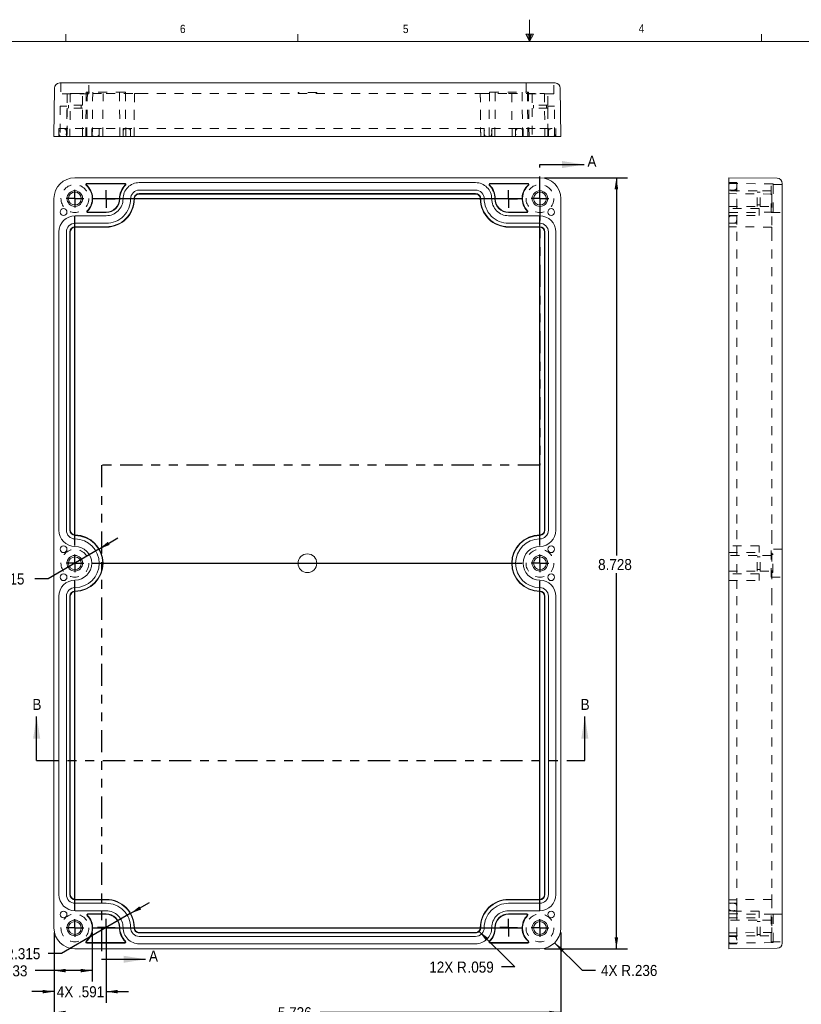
# Model space of a CAD drawing. Header units: inches. Extents: x 0.3 to 21.8, y 0.2 to 16.9.
# Tile 3 of 9: x 5.3 to 14.1, y 5.8 to 16.9. Entities that reach past the tile are written whole.
import ezdxf

# ---------------------------------------------------------------- set-up
doc = ezdxf.new("R2010")
doc.units = ezdxf.units.IN
doc.header["$MEASUREMENT"] = 0
for name, pattern in [('SLD-Dashed', [0.075, 0.05, -0.025]), ('SLD-Phantom', [0.5, 0.25, -0.05, 0.05, -0.05, 0.05, -0.05]), ('SLD-Solid', [0])]:
    doc.linetypes.add(name, pattern=pattern)
doc.layers.add('SLD-0', color=7, linetype='SLD-Solid')
doc.styles.add('SLDTEXTSTYLE1', font='GOTHIC.TTF', dxfattribs={"width": 0.913})
doc.dimstyles.new('SLDDIMSTYLE0', dxfattribs={"dimtxt": 0.125, "dimasz": 0.13, "dimexe": 0, "dimexo": 0.0625, "dimgap": 0.03125, "dimtad": 0, "dimtih": 1, "dimtoh": 1, "dimdec": 3, "dimrnd": 1e-09, "dimzin": 12, "dimdsep": 46, "dimtxsty": 'SLDTEXTSTYLE1', "dimsah": 1, "dimcen": 0.09, "dimadec": 0, "dimazin": 3, "dimtfac": 1, "dimtdec": 3, "dimtofl": 0, "dimtmove": 0, "dimatfit": 3, "dimfxl": 1, "dimfrac": 2, "dimtolj": 1, "dimtzin": 12, "dimarcsym": 0})
doc.dimstyles.new('SLDDIMSTYLE1', dxfattribs={"dimtxt": 0.125, "dimasz": 0.13, "dimexe": 0, "dimexo": 0.0625, "dimgap": 0.03125, "dimtad": 0, "dimtih": 1, "dimtoh": 1, "dimdec": 3, "dimrnd": 1e-09, "dimzin": 12, "dimdsep": 46, "dimtxsty": 'SLDTEXTSTYLE1', "dimsah": 1, "dimcen": 0, "dimadec": 0, "dimazin": 3, "dimtfac": 1, "dimtdec": 3, "dimtofl": 0, "dimtmove": 0, "dimatfit": 3, "dimfxl": 1, "dimfrac": 2, "dimtolj": 1, "dimtzin": 12, "dimarcsym": 0})
doc.dimstyles.new('SLDDIMSTYLE2', dxfattribs={"dimtxt": 0.125, "dimasz": 0.13, "dimexe": 0, "dimexo": 0.0625, "dimgap": 0.03125, "dimtad": 0, "dimtih": 1, "dimtoh": 1, "dimdec": 3, "dimrnd": 1e-09, "dimzin": 12, "dimdsep": 46, "dimtxsty": 'SLDTEXTSTYLE1', "dimsah": 1, "dimcen": 0, "dimadec": 0, "dimazin": 3, "dimtfac": 1, "dimtdec": 3, "dimtofl": 0, "dimtmove": 0, "dimatfit": 3, "dimfxl": 1, "dimfrac": 2, "dimtolj": 1, "dimtzin": 12, "dimarcsym": 0})
doc.dimstyles.new('SLDDIMSTYLE3', dxfattribs={"dimtxt": 0.125, "dimasz": 0.13, "dimexe": 0, "dimexo": 0.0625, "dimgap": 0.03125, "dimtad": 0, "dimtih": 1, "dimtoh": 1, "dimdec": 3, "dimrnd": 1e-09, "dimzin": 12, "dimdsep": 46, "dimtxsty": 'SLDTEXTSTYLE1', "dimsah": 1, "dimcen": 0.09, "dimadec": 0, "dimazin": 3, "dimtfac": 1, "dimtdec": 3, "dimtmove": 0, "dimatfit": 0, "dimfxl": 1, "dimfrac": 2, "dimtolj": 1, "dimtzin": 12, "dimarcsym": 0})
doc.dimstyles.new('SLDDIMSTYLE4', dxfattribs={"dimtxt": 0.125, "dimasz": 0.13, "dimexe": 0, "dimexo": 0.0625, "dimgap": 0.03125, "dimtad": 0, "dimtih": 1, "dimtoh": 1, "dimdec": 3, "dimrnd": 1e-09, "dimzin": 12, "dimdsep": 46, "dimtxsty": 'SLDTEXTSTYLE1', "dimsah": 1, "dimcen": 0, "dimadec": 0, "dimazin": 3, "dimtfac": 1, "dimtdec": 3, "dimtofl": 0, "dimtmove": 1, "dimatfit": 3, "dimfxl": 1, "dimfrac": 2, "dimtolj": 1, "dimtzin": 12, "dimarcsym": 0})
doc.dimstyles.new('SLDDIMSTYLE5', dxfattribs={"dimtxt": 0.125, "dimasz": 0.13, "dimexe": 0, "dimexo": 0.0625, "dimgap": 0.03125, "dimtad": 0, "dimtih": 1, "dimtoh": 1, "dimdec": 3, "dimrnd": 1e-09, "dimzin": 12, "dimdsep": 46, "dimtxsty": 'SLDTEXTSTYLE1', "dimsah": 1, "dimcen": 0, "dimadec": 0, "dimazin": 3, "dimtfac": 1, "dimtdec": 3, "dimtofl": 0, "dimtmove": 1, "dimatfit": 3, "dimfxl": 1, "dimfrac": 2, "dimtolj": 1, "dimtzin": 12, "dimarcsym": 0})

# ---------------------------------------------------------------- blocks, each defined once
blk = doc.blocks.new('*D10')
at = {"layer": 'SLD-0'}
for p, q in [((11.19, 15.12), (12.13, 15.12)), ((12.005, 15.12), (12.005, 10.843)), ((12.005, 6.392), (12.005, 10.645)), ((11.19, 6.392), (12.13, 6.392))]:
    blk.add_line(p, q, dxfattribs=at)
for points in [[(12.005, 15.12), (11.985, 14.99), (12.025, 14.99)], [(12.005, 6.392), (12.025, 6.522), (11.985, 6.522)]]:
    blk.add_solid(points, dxfattribs=at)
at = {"layer": 'SLD-0', "insert": (11.798, 10.804), "char_height": 0.125, "attachment_point": 1, "style": 'SLDTEXTSTYLE1'}
blk.add_mtext('8.728', dxfattribs=at)
blk = doc.blocks.new('*D11')
at = {"layer": 'SLD-0'}
for p, q in [((5.64, 6.578), (5.64, 5.545)), ((11.376, 6.578), (11.376, 5.545)), ((5.64, 5.67), (8.111, 5.67)), ((11.376, 5.67), (8.652, 5.67))]:
    blk.add_line(p, q, dxfattribs=at)
for points in [[(5.64, 5.67), (5.77, 5.65), (5.77, 5.69)], [(11.376, 5.67), (11.246, 5.69), (11.246, 5.65)]]:
    blk.add_solid(points, dxfattribs=at)
at = {"layer": 'SLD-0', "insert": (8.174, 5.731), "char_height": 0.125, "attachment_point": 1, "style": 'SLDTEXTSTYLE1'}
blk.add_mtext('5.736', dxfattribs=at)
blk = doc.blocks.new('*D12')
at = {"layer": 'SLD-0'}
for p, q in [((11.306, 6.461), (11.618, 6.149)), ((11.618, 6.149), (11.768, 6.149))]:
    blk.add_line(p, q, dxfattribs=at)
blk.add_solid([(11.306, 6.461), (11.384, 6.355), (11.412, 6.383)], dxfattribs=at)
at = {"layer": 'SLD-0', "char_height": 0.125, "attachment_point": 1, "style": 'SLDTEXTSTYLE1'}
for s, insert in [('4X R', (11.831, 6.209)), ('.236', (12.172, 6.209))]:
    blk.add_mtext(s, dxfattribs=dict(at, insert=insert))
blk = doc.blocks.new('*D13')
at = {"layer": 'SLD-0'}
for p, q in [((5.64, 6.578), (5.64, 6.02)), ((6.073, 6.578), (6.073, 6.02)), ((5.64, 6.145), (5.428, 6.145)), ((6.073, 6.145), (5.64, 6.145))]:
    blk.add_line(p, q, dxfattribs=at)
for points in [[(5.64, 6.145), (5.77, 6.125), (5.77, 6.165)], [(6.073, 6.145), (5.943, 6.165), (5.943, 6.125)]]:
    blk.add_solid(points, dxfattribs=at)
at = {"layer": 'SLD-0', "char_height": 0.125, "attachment_point": 1, "style": 'SLDTEXTSTYLE1'}
for s, insert in [('4X ', (4.802, 6.205)), ('.433', (5.042, 6.205))]:
    blk.add_mtext(s, dxfattribs=dict(at, insert=insert))
blk = doc.blocks.new('*D14')
at = {"layer": 'SLD-0'}
for p, q in [((10.452, 6.589), (10.856, 6.186)), ((10.856, 6.186), (10.706, 6.186))]:
    blk.add_line(p, q, dxfattribs=at)
blk.add_solid([(10.452, 6.589), (10.53, 6.483), (10.558, 6.511)], dxfattribs=at)
at = {"layer": 'SLD-0', "char_height": 0.125, "attachment_point": 1, "style": 'SLDTEXTSTYLE1'}
for s, insert in [('12X R', (9.887, 6.247)), ('.059', (10.32, 6.247))]:
    blk.add_mtext(s, dxfattribs=dict(at, insert=insert))
blk = doc.blocks.new('*D15')
at = {"layer": 'SLD-0'}
for p, q in [((5.64, 6.578), (5.64, 5.782)), ((6.231, 6.582), (6.231, 5.782)), ((5.64, 5.907), (5.39, 5.907)), ((6.231, 5.907), (6.481, 5.907))]:
    blk.add_line(p, q, dxfattribs=at)
for points in [[(5.64, 5.907), (5.51, 5.927), (5.51, 5.887)], [(6.231, 5.907), (6.361, 5.887), (6.361, 5.927)]]:
    blk.add_solid(points, dxfattribs=at)
at = {"layer": 'SLD-0', "char_height": 0.125, "attachment_point": 1, "style": 'SLDTEXTSTYLE1'}
for s, insert in [('4X ', (5.671, 5.968)), ('.591', (5.911, 5.968))]:
    blk.add_mtext(s, dxfattribs=dict(at, insert=insert))
blk = doc.blocks.new('*D16')
at = {"layer": 'SLD-0'}
for p, q in [((6.503, 6.79), (6.72, 6.915)), ((6.503, 6.79), (5.724, 6.339)), ((5.724, 6.339), (5.574, 6.339))]:
    blk.add_line(p, q, dxfattribs=at)
blk.add_solid([(6.503, 6.79), (6.626, 6.837), (6.606, 6.872)], dxfattribs=at)
at = {"layer": 'SLD-0', "char_height": 0.125, "attachment_point": 1, "style": 'SLDTEXTSTYLE1'}
for s, insert in [('4X R', (4.847, 6.399)), ('.315', (5.188, 6.399))]:
    blk.add_mtext(s, dxfattribs=dict(at, insert=insert))
blk = doc.blocks.new('*D17')
at = {"layer": 'SLD-0'}
for p, q in [((6.147, 10.915), (6.363, 11.042)), ((6.147, 10.915), (5.574, 10.579)), ((5.574, 10.579), (5.424, 10.579))]:
    blk.add_line(p, q, dxfattribs=at)
blk.add_solid([(6.147, 10.915), (6.27, 10.964), (6.249, 10.998)], dxfattribs=at)
at = {"layer": 'SLD-0', "char_height": 0.125, "attachment_point": 1, "style": 'SLDTEXTSTYLE1'}
for s, insert in [('2X ', (4.658, 10.64, 0.296)), ('R.315', (4.898, 10.64, 0.296))]:
    blk.add_mtext(s, dxfattribs=dict(at, insert=insert))
blk = doc.blocks.new('SW_CENTERMARKSYMBOL_0')
at = {"layer": 'SLD-0', "color": 0}
for p, q in [((0, 8.256), (-0.1, 8.256)), ((0, 8.256), (0, 8.356)), ((0, 8.256), (0, 8.156)), ((0, 8.256), (0.1, 8.256)), ((0.2, 8.256), (5.064, 8.256)), ((5.264, 8.256), (5.164, 8.256)), ((5.264, 8.256), (5.264, 8.356)), ((5.264, 8.256), (5.264, 8.156)), ((5.264, 8.256), (5.364, 8.256)), ((0, 4.328), (0, 8.056)), ((5.264, 4.328), (5.264, 8.056)), ((0, 4.128), (-0.1, 4.128)), ((0, 4.128), (0, 4.228)), ((0, 4.128), (0, 4.028)), ((0, 4.128), (0.1, 4.128)), ((0.2, 4.128), (5.064, 4.128)), ((5.264, 4.128), (5.164, 4.128)), ((5.264, 4.128), (5.264, 4.228)), ((5.264, 4.128), (5.264, 4.028)), ((5.264, 4.128), (5.364, 4.128)), ((0, 0.2), (0, 3.928)), ((5.264, 0.2), (5.264, 3.928)), ((0, 0), (-0.1, 0)), ((0, 0), (0, 0.1)), ((0, 0), (0, -0.1)), ((0, 0), (0.1, 0)), ((0.2, 0), (5.064, 0)), ((5.264, 0), (5.164, 0)), ((5.264, 0), (5.264, 0.1)), ((5.264, 0), (5.264, -0.1)), ((5.264, 0), (5.364, 0))]:
    blk.add_line(p, q, dxfattribs=at)
blk = doc.blocks.new('SW_CENTERMARKSYMBOL_1')
at = {"layer": 'SLD-0', "color": 0}
for q in [(-0.1, 0), (0, 0.1), (0, -0.1), (0.1, 0)]:
    blk.add_line((0, 0), q, dxfattribs=at)
blk = doc.blocks.new('SW_CENTERMARKSYMBOL_2')
at = {"layer": 'SLD-0', "color": 0}
for q in [(-0.1, 0), (0, 0.1), (0, -0.1), (0.1, 0)]:
    blk.add_line((0, 0), q, dxfattribs=at)
blk = doc.blocks.new('SW_CENTERMARKSYMBOL_3')
at = {"layer": 'SLD-0', "color": 0}
for q in [(-0.1, 0), (0, 0.1), (0, -0.1), (0.1, 0)]:
    blk.add_line((0, 0), q, dxfattribs=at)
blk = doc.blocks.new('SW_CENTERMARKSYMBOL_4')
at = {"layer": 'SLD-0', "color": 0}
for q in [(-0.1, 0), (0, 0.1), (0, -0.1), (0.1, 0)]:
    blk.add_line((0, 0), q, dxfattribs=at)

msp = doc.modelspace()

# ---------------------------------------------------------------- linework, layer by layer
at = {"color": 7, "linetype": 'SLD-Solid', "lineweight": 0}
for p, q in [((11.02288, 16.6606), (11.02288, 16.9083)), ((5.77288, 16.6606), (5.77288, 16.7454)), ((8.39788, 16.6606), (8.39788, 16.7454)), ((10.9809, 16.74622), (11.067, 16.74622)), ((11.02288, 16.6606), (10.9809, 16.74622)), ((11.02288, 16.6606), (10.98907, 16.74622)), ((11.02288, 16.6606), (11.00855, 16.74622)), ((11.02288, 16.6606), (11.03583, 16.74622)), ((11.02288, 16.6606), (11.04596, 16.74622)), ((11.02288, 16.6606), (11.067, 16.74622)), ((13.64788, 16.6606), (13.64788, 16.7454)), ((0.52288, 16.6606), (21.52288, 16.6606))]:
    msp.add_line(p, q, dxfattribs=at)
at = {"color": 7, "linetype": 'SLD-Solid', "lineweight": 15}
for p, q in [((5.70386, 16.19227), (5.87557, 16.19227)), ((5.87557, 16.19227), (11.13957, 16.19227)), ((11.13957, 16.19227), (11.31128, 16.19227)), ((5.64487, 16.13384), (5.63957, 15.58627)), ((11.37028, 16.13384), (11.37557, 15.58627)), ((5.63957, 15.58627), (5.87557, 15.58627)), ((5.87557, 15.58627), (11.13957, 15.58627)), ((11.13957, 15.58627), (11.37557, 15.58627)), ((5.87557, 15.11987), (11.13957, 15.11987)), ((6.4399, 15.05487), (6.01122, 15.05487)), ((6.4399, 15.05003), (6.01122, 15.05003)), ((6.60457, 15.06424), (10.41057, 15.06424)), ((10.57524, 15.05487), (11.00392, 15.05487)), ((10.57524, 15.05003), (11.00392, 15.05003)), ((13.27666, 15.11987), (13.27666, 14.88387)), ((13.82423, 15.11458), (13.27666, 15.11987)), ((13.88266, 15.05558), (13.88266, 14.88387)), ((6.60457, 14.97924), (10.41057, 14.97924)), ((6.60457, 14.93987), (10.41057, 14.93987)), ((6.60457, 14.93516), (10.41057, 14.93516)), ((5.63957, 6.62787), (5.63957, 14.88387)), ((11.37557, 14.88387), (11.37557, 6.62787)), ((13.27666, 14.88387), (13.27666, 6.62787)), ((13.88266, 14.88387), (13.88266, 6.62787)), ((6.02414, 14.72972), (6.23057, 14.72972)), ((6.02414, 14.72487), (6.23057, 14.72487)), ((10.991, 14.72972), (10.78457, 14.72972)), ((10.991, 14.72487), (10.78457, 14.72487)), ((5.87857, 14.68924), (6.23057, 14.68924)), ((5.87857, 14.60424), (6.23057, 14.60424)), ((10.78457, 14.68924), (11.13657, 14.68924)), ((10.78457, 14.60424), (11.13657, 14.60424)), ((5.6952, 11.12986), (5.6952, 14.50587)), ((5.7802, 11.12986), (5.7802, 14.50587)), ((5.81957, 11.12986), (5.81957, 14.50587)), ((5.82429, 11.12986), (5.82429, 14.50587)), ((5.87857, 14.56487), (6.23057, 14.56487)), ((5.87857, 14.56016), (6.23057, 14.56016)), ((10.78457, 14.56487), (11.13657, 14.56487)), ((10.78457, 14.56016), (11.13657, 14.56016)), ((11.19085, 14.50587), (11.19085, 11.12986)), ((11.19557, 14.50587), (11.19557, 11.12986)), ((11.23494, 14.50587), (11.23494, 11.12986)), ((11.31994, 14.50587), (11.31994, 11.12986)), ((5.6952, 7.00587), (5.6952, 10.38189)), ((5.7802, 7.00587), (5.7802, 10.38189)), ((5.81957, 7.00587), (5.81957, 10.38189)), ((5.82429, 7.00587), (5.82429, 10.38189)), ((11.19085, 10.38189), (11.19085, 7.00587)), ((11.19557, 10.38189), (11.19557, 7.00587)), ((11.23494, 10.38189), (11.23494, 7.00587)), ((11.31994, 10.38189), (11.31994, 7.00587)), ((6.23057, 6.95159), (5.87857, 6.95159)), ((6.23057, 6.94687), (5.87857, 6.94687)), ((11.13657, 6.95159), (10.78457, 6.95159)), ((11.13657, 6.94687), (10.78457, 6.94687)), ((6.23057, 6.9075), (5.87857, 6.9075)), ((6.23057, 6.8225), (5.87857, 6.8225)), ((11.13657, 6.9075), (10.78457, 6.9075)), ((11.13657, 6.8225), (10.78457, 6.8225)), ((6.02414, 6.78687), (6.23057, 6.78687)), ((6.02414, 6.78203), (6.23057, 6.78203)), ((10.991, 6.78687), (10.78457, 6.78687)), ((10.991, 6.78203), (10.78457, 6.78203)), ((10.41057, 6.57659), (6.60457, 6.57659)), ((13.27666, 6.62787), (13.27666, 6.39187)), ((13.88266, 6.62787), (13.88266, 6.45617)), ((10.41057, 6.57187), (6.60457, 6.57187)), ((10.41057, 6.5325), (6.60457, 6.5325)), ((11.13957, 6.39187), (5.87557, 6.39187)), ((6.4399, 6.46172), (6.01122, 6.46172)), ((6.4399, 6.45687), (6.01122, 6.45687)), ((10.41057, 6.4475), (6.60457, 6.4475)), ((10.57524, 6.46172), (11.00392, 6.46172)), ((10.57524, 6.45687), (11.00392, 6.45687)), ((13.82423, 6.39717), (13.27666, 6.39187))]:
    msp.add_line(p, q, dxfattribs=at)
at = {"color": 7, "linetype": 'SLD-Dashed', "lineweight": 0}
for p, q in [((5.71807, 16.19227), (5.71807, 16.06727)), ((6.03307, 16.06727), (6.03307, 16.19227)), ((10.98207, 16.19227), (10.98207, 16.06727)), ((11.29707, 16.06727), (11.29707, 16.19227)), ((6.03307, 16.06727), (5.71807, 16.06727)), ((5.78707, 16.06727), (5.78707, 15.94127)), ((5.82429, 16.07427), (5.81957, 15.58627)), ((5.82429, 16.07427), (5.87857, 16.07427)), ((5.87857, 16.07427), (6.23057, 16.07427)), ((5.96407, 15.94127), (5.96407, 16.06727)), ((6.00406, 16.08727), (5.99922, 15.58627)), ((6.01122, 16.08727), (6.00406, 16.08727)), ((6.4399, 16.08727), (6.01122, 16.08727)), ((6.01698, 16.08727), (6.01214, 15.58627)), ((6.07257, 15.58627), (6.07741, 16.08727)), ((6.19057, 15.58627), (6.19529, 16.07427)), ((6.23057, 16.07427), (6.55029, 16.07427)), ((6.38072, 16.08727), (6.38557, 15.58627)), ((6.38557, 15.58627), (6.38073, 16.08727)), ((6.44705, 16.08727), (6.4399, 16.08727)), ((6.4519, 15.58627), (6.44705, 16.08727)), ((6.55029, 16.07427), (6.54557, 15.58627)), ((6.54557, 15.58627), (6.55029, 16.07427)), ((6.55029, 16.07427), (6.60457, 16.07427)), ((6.60457, 16.07427), (10.41057, 16.07427)), ((8.61357, 16.08427), (8.40157, 16.08427)), ((8.40157, 16.08427), (8.40157, 16.07427)), ((8.61357, 16.07427), (8.61357, 16.08427)), ((10.41057, 16.07427), (10.46485, 16.07427)), ((10.46485, 16.07427), (10.78457, 16.07427)), ((10.46957, 15.58627), (10.46485, 16.07427)), ((10.46485, 16.07427), (10.46957, 15.58627)), ((10.56809, 16.08727), (10.56324, 15.58627)), ((10.56809, 16.08727), (10.57524, 16.08727)), ((10.57524, 16.08727), (11.00392, 16.08727)), ((10.62957, 15.58627), (10.63442, 16.08727)), ((10.63441, 16.08727), (10.62957, 15.58627)), ((10.78457, 16.07427), (11.13657, 16.07427)), ((10.81985, 16.07427), (10.82457, 15.58627)), ((10.93773, 16.08727), (10.94257, 15.58627)), ((11.29707, 16.06727), (10.98207, 16.06727)), ((11.003, 15.58627), (10.99816, 16.08727)), ((11.00392, 16.08727), (11.01108, 16.08727)), ((11.01592, 15.58627), (11.01108, 16.08727)), ((11.05107, 16.06727), (11.05107, 15.94127)), ((11.13657, 16.07427), (11.19085, 16.07427)), ((11.19085, 16.07427), (11.19557, 15.58627)), ((11.22807, 15.94127), (11.22807, 16.06727)), ((5.96407, 15.94127), (5.78707, 15.94127)), ((5.80307, 15.94127), (5.80307, 15.90727)), ((5.94807, 15.90727), (5.94807, 15.94127)), ((11.22807, 15.94127), (11.05107, 15.94127)), ((11.06707, 15.94127), (11.06707, 15.90727)), ((11.21207, 15.90727), (11.21207, 15.94127)), ((5.70957, 15.93127), (5.78657, 15.93127)), ((5.70957, 15.93127), (5.70957, 15.58627)), ((5.78657, 15.58627), (5.78657, 15.93127)), ((5.96407, 15.90727), (5.78707, 15.90727)), ((5.78707, 15.90727), (5.78707, 15.58627)), ((5.96407, 15.58627), (5.96407, 15.90727)), ((11.22807, 15.90727), (11.05107, 15.90727)), ((11.05107, 15.90727), (11.05107, 15.58627)), ((11.22807, 15.58627), (11.22807, 15.90727)), ((11.30557, 15.93127), (11.22857, 15.93127)), ((11.22857, 15.93127), (11.22857, 15.58627)), ((11.30557, 15.58627), (11.30557, 15.93127)), ((5.6952, 15.67627), (5.6952, 15.58627)), ((5.6952, 15.67627), (5.87857, 15.67627)), ((5.7802, 15.67627), (5.7802, 15.58627)), ((5.87857, 15.67627), (6.23057, 15.67627)), ((6.0662, 15.58627), (6.0662, 15.67627)), ((6.1512, 15.58627), (6.1512, 15.67627)), ((6.23057, 15.67627), (6.4212, 15.67627)), ((6.4212, 15.67627), (6.60457, 15.67627)), ((6.4212, 15.67627), (6.4212, 15.58627)), ((6.4212, 15.63134), (6.4212, 15.67627)), ((6.4212, 15.58627), (6.4212, 15.63121)), ((6.5062, 15.67627), (6.5062, 15.58627)), ((6.5062, 15.58627), (6.5062, 15.67627)), ((6.60457, 15.67627), (10.41057, 15.67627)), ((10.41057, 15.67627), (10.59394, 15.67627)), ((10.50894, 15.58627), (10.50894, 15.67627)), ((10.50894, 15.67627), (10.50894, 15.58627)), ((10.59394, 15.67627), (10.78457, 15.67627)), ((10.59394, 15.58627), (10.59394, 15.67627)), ((10.59394, 15.67627), (10.59394, 15.63133)), ((10.59394, 15.63119), (10.59394, 15.58627)), ((10.78457, 15.67627), (11.13657, 15.67627)), ((10.86394, 15.67627), (10.86394, 15.58627)), ((10.94894, 15.67627), (10.94894, 15.58627)), ((11.13657, 15.67627), (11.31994, 15.67627)), ((11.23494, 15.67627), (11.23494, 15.58627)), ((11.31994, 15.67627), (11.31994, 15.58627)), ((6.4637, 15.58627), (6.45479, 15.58648)), ((13.36666, 15.06424), (13.27666, 15.06424)), ((13.77766, 15.05003), (13.27666, 15.05487)), ((13.36666, 15.06424), (13.36666, 14.88038)), ((13.77766, 15.05003), (13.77766, 15.03743)), ((13.36666, 14.97924), (13.27666, 14.97924)), ((13.59766, 14.97237), (13.27666, 14.97237)), ((13.76466, 14.93516), (13.27666, 14.93987)), ((13.59766, 14.79537), (13.59766, 14.97237)), ((13.63166, 14.95637), (13.59766, 14.95637)), ((13.63166, 14.79537), (13.63166, 14.97237)), ((13.75766, 14.97237), (13.63166, 14.97237)), ((13.75766, 14.72637), (13.75766, 15.04137)), ((13.88266, 15.04137), (13.75766, 15.04137)), ((13.76466, 14.93516), (13.76466, 14.88073)), ((13.77766, 15.03743), (13.77766, 14.74191)), ((13.36666, 14.88038), (13.36666, 14.68924)), ((13.76466, 14.88073), (13.76466, 14.56016)), ((13.27666, 14.79537), (13.59766, 14.79537)), ((13.62166, 14.76987), (13.27666, 14.76987)), ((13.77766, 14.72972), (13.27666, 14.72487)), ((13.59766, 14.81137), (13.63166, 14.81137)), ((13.62166, 14.69287), (13.62166, 14.76987)), ((13.63166, 14.79537), (13.75766, 14.79537)), ((13.75766, 14.72637), (13.88266, 14.72637)), ((13.77766, 14.74191), (13.77766, 14.72972)), ((13.27666, 14.69287), (13.62166, 14.69287)), ((13.36666, 14.68924), (13.27666, 14.68924)), ((13.36666, 14.60424), (13.27666, 14.60424)), ((13.36666, 14.68924), (13.36666, 14.50587)), ((13.76466, 14.56016), (13.27666, 14.56487)), ((13.36666, 14.50587), (13.36666, 11.12986)), ((13.76466, 14.56016), (13.76466, 14.50587)), ((13.76466, 14.50587), (13.76466, 11.12986)), ((13.36666, 11.12986), (13.36666, 10.9465)), ((13.76466, 11.12986), (13.76466, 11.07558)), ((13.76466, 11.07558), (13.76466, 10.43617)), ((13.62166, 10.95287), (13.27666, 10.95287)), ((13.36666, 10.9465), (13.36666, 10.56525)), ((13.62166, 10.87587), (13.62166, 10.95287)), ((13.27666, 10.87587), (13.62166, 10.87587)), ((13.59766, 10.84437), (13.27666, 10.84437)), ((13.59766, 10.66737), (13.59766, 10.84437)), ((13.63166, 10.82837), (13.59766, 10.82837)), ((13.63166, 10.66737), (13.63166, 10.84437)), ((13.75766, 10.84437), (13.63166, 10.84437)), ((13.75766, 10.59837), (13.75766, 10.91337)), ((13.88266, 10.91337), (13.75766, 10.91337)), ((13.77466, 10.86187), (13.76466, 10.86187)), ((13.77466, 10.64987), (13.77466, 10.86187)), ((13.27666, 10.66737), (13.59766, 10.66737)), ((13.62166, 10.63587), (13.27666, 10.63587)), ((13.59766, 10.68337), (13.63166, 10.68337)), ((13.62166, 10.63587), (13.62166, 10.55887)), ((13.63166, 10.66737), (13.75766, 10.66737)), ((13.75766, 10.59837), (13.88266, 10.59837)), ((13.76466, 10.64987), (13.77466, 10.64987)), ((13.27666, 10.55887), (13.62166, 10.55887)), ((13.36666, 10.56525), (13.36666, 10.38189)), ((13.36666, 10.38189), (13.36666, 7.00587)), ((13.76466, 10.43617), (13.76466, 10.38189)), ((13.76466, 10.38189), (13.76466, 7.00587)), ((13.76466, 6.95159), (13.27666, 6.94687)), ((13.36666, 6.865), (13.36666, 7.00587)), ((13.76466, 7.00587), (13.76466, 6.95159)), ((13.76466, 6.95159), (13.76466, 6.63102)), ((13.36666, 6.9075), (13.27666, 6.9075)), ((13.36666, 6.8225), (13.27666, 6.8225)), ((13.62166, 6.81887), (13.27666, 6.81887)), ((13.36666, 6.865), (13.36666, 6.8225)), ((13.36666, 6.8225), (13.36666, 6.63137)), ((13.62166, 6.81887), (13.62166, 6.74187)), ((13.77766, 6.78203), (13.27666, 6.78687)), ((13.27666, 6.74187), (13.62166, 6.74187)), ((13.59766, 6.71637), (13.27666, 6.71637)), ((13.59766, 6.53937), (13.59766, 6.71637)), ((13.63166, 6.70037), (13.59766, 6.70037)), ((13.63166, 6.53937), (13.63166, 6.71637)), ((13.75766, 6.71637), (13.63166, 6.71637)), ((13.75766, 6.47037), (13.75766, 6.78537)), ((13.88266, 6.78537), (13.75766, 6.78537)), ((13.77766, 6.76984), (13.77766, 6.78203)), ((13.77766, 6.47432), (13.77766, 6.76984)), ((13.76466, 6.57659), (13.27666, 6.57187)), ((13.36666, 6.63137), (13.36666, 6.4475)), ((13.76466, 6.63102), (13.76466, 6.57659)), ((13.27666, 6.53937), (13.59766, 6.53937)), ((13.36666, 6.5325), (13.27666, 6.5325)), ((13.59766, 6.55537), (13.63166, 6.55537)), ((13.63166, 6.53937), (13.75766, 6.53937)), ((13.75766, 6.47037), (13.88266, 6.47037)), ((13.77766, 6.46172), (13.77766, 6.47432)), ((13.77766, 6.46172), (13.27666, 6.45687)), ((13.36666, 6.4475), (13.27666, 6.4475))]:
    msp.add_line(p, q, dxfattribs=at)
at = {"color": 7, "linetype": 'SLD-Phantom', "lineweight": 30}
for p, q in [((11.13957, 14.88387), (11.13957, 15.2687)), ((11.13957, 14.88387), (11.13957, 11.8668)), ((11.13957, 11.8668), (6.1767, 11.8668)), ((6.1767, 11.8668), (6.1767, 6.27332)), ((5.44325, 8.52169), (11.64798, 8.52169))]:
    msp.add_line(p, q, dxfattribs=at)
at = {"color": 7, "linetype": 'SLD-Solid', "lineweight": 30}
for p, q in [((11.13957, 15.2687), (11.63957, 15.2687)), ((5.44325, 8.52169), (5.44325, 9.02169)), ((11.64798, 8.52169), (11.64798, 9.02169)), ((6.1767, 6.27332), (6.6767, 6.27332))]:
    msp.add_line(p, q, dxfattribs=at)
at = {"color": 7, "linetype": 'SLD-Dashed', "lineweight": 0}
for centre in [(5.87557, 14.88387), (11.13957, 14.88387), (5.87557, 10.75587), (11.13957, 10.75587), (5.87557, 6.62787), (11.13957, 6.62787)]:
    msp.add_circle(centre, 0.1575, dxfattribs=at)
at = {"color": 7, "linetype": 'SLD-Solid', "lineweight": 15}
for centre, radius in [((5.87557, 14.88387), 0.0885), ((5.87557, 14.88387), 0.0725), ((11.13957, 14.88387), 0.0885), ((11.13957, 14.88387), 0.0725), ((5.74807, 14.73137), 0.0385), ((11.26707, 14.73137), 0.0385), ((5.74807, 10.91437), 0.0385), ((11.26707, 10.91437), 0.0385), ((5.87557, 10.75587), 0.0885), ((5.87557, 10.75587), 0.0725), ((8.50757, 10.75587), 0.106), ((11.13957, 10.75587), 0.0885), ((11.13957, 10.75587), 0.0725), ((5.74807, 10.59737), 0.0385), ((11.26707, 10.59737), 0.0385), ((5.74807, 6.78037), 0.0385), ((11.26707, 6.78037), 0.0385), ((5.87557, 6.62787), 0.0885), ((5.87557, 6.62787), 0.0725), ((11.13957, 6.62787), 0.0885), ((11.13957, 6.62787), 0.0725)]:
    msp.add_circle(centre, radius, dxfattribs=at)
for centre, radius, start, end in [((5.70386, 16.13327), 0.059, 90, 179.446), ((11.31128, 16.13327), 0.059, 0.554, 90), ((5.87557, 14.88387), 0.236, 90, 180), ((6.01122, 15.04287), 0.012, 90, 229.531734), ((6.01122, 15.04287), 0.00716, 90, 229.531734), ((6.60457, 14.88087), 0.18337, 90, 180.153197), ((6.4399, 15.04287), 0.012, 315.468708, 90), ((6.4399, 15.04287), 0.00716, 315.468708, 90), ((10.41057, 14.88087), 0.18337, 359.846803, 90), ((10.57524, 15.04287), 0.012, 90, 224.531292), ((10.57524, 15.04287), 0.00716, 90, 224.531292), ((11.00392, 15.04287), 0.012, 310.468266, 90), ((11.00392, 15.04287), 0.00716, 310.468266, 90), ((11.13957, 14.88387), 0.236, 0, 90), ((13.82366, 15.05558), 0.059, 0, 89.446), ((5.87557, 14.88387), 0.197, 315.303661, 49.531734), ((5.87557, 14.88387), 0.20184, 315.303661, 49.531734), ((6.60457, 14.88087), 0.22384, 135.468708, 180.153197), ((6.60457, 14.88087), 0.219, 135.468708, 180.153197), ((6.60457, 14.88087), 0.09837, 90, 180.153197), ((6.60457, 14.88087), 0.059, 90, 180.153197), ((6.60457, 14.88087), 0.05428, 90, 180.153197), ((10.41057, 14.88087), 0.09837, 359.846803, 90), ((10.41057, 14.88087), 0.059, 359.846803, 90), ((10.41057, 14.88087), 0.05428, 359.846803, 90), ((10.41057, 14.88087), 0.219, 359.846803, 44.531292), ((10.41057, 14.88087), 0.22384, 359.846803, 44.531292), ((11.13957, 14.88387), 0.20184, 130.468266, 224.696339), ((11.13957, 14.88387), 0.197, 130.468266, 224.696339), ((6.23057, 14.87987), 0.31972, 270, 0.153197), ((6.23057, 14.87987), 0.315, 270, 0.153197), ((6.23057, 14.87987), 0.27563, 270, 0.153197), ((6.23057, 14.87987), 0.19063, 270, 0.153197), ((6.23057, 14.87987), 0.155, 270, 0.153197), ((6.23057, 14.87987), 0.15016, 270, 0.153197), ((10.78457, 14.87987), 0.31972, 179.846803, 270), ((10.78457, 14.87987), 0.315, 179.846803, 270), ((10.78457, 14.87987), 0.27563, 179.846803, 270), ((10.78457, 14.87987), 0.19063, 179.846803, 270), ((10.78457, 14.87987), 0.155, 179.846803, 270), ((10.78457, 14.87987), 0.15016, 179.846803, 270), ((6.02414, 14.73687), 0.012, 135.303661, 270), ((6.02414, 14.73687), 0.00716, 135.303661, 270), ((10.991, 14.73687), 0.012, 270, 44.696339), ((10.991, 14.73687), 0.00716, 270, 44.696339), ((5.87857, 14.50587), 0.18337, 90, 180), ((5.87857, 14.50587), 0.09837, 90, 180), ((11.13657, 14.50587), 0.18337, 0, 90), ((11.13657, 14.50587), 0.09837, 0, 90), ((5.87857, 14.50587), 0.059, 90, 180), ((5.87857, 14.50587), 0.05428, 90, 180), ((11.13657, 14.50587), 0.059, 0, 90), ((11.13657, 14.50587), 0.05428, 0, 90), ((5.87857, 11.12986), 0.18337, 180, 269.540403), ((5.87857, 11.12986), 0.09837, 180, 269.540403), ((5.87857, 11.12986), 0.059, 180, 269.540403), ((5.87857, 11.12986), 0.05428, 180, 269.540403), ((5.87557, 10.75587), 0.315, 270.459597, 89.540403), ((5.87557, 10.75587), 0.31972, 270.459597, 89.540403), ((11.13957, 10.75587), 0.31972, 90.459597, 269.540403), ((11.13957, 10.75587), 0.315, 90.459597, 269.540403), ((11.13657, 11.12986), 0.05428, 270.459597, 0), ((11.13657, 11.12986), 0.059, 270.459597, 0), ((11.13657, 11.12986), 0.09837, 270.459597, 0), ((11.13657, 11.12986), 0.18337, 270.459597, 0), ((5.87557, 10.75587), 0.19063, 270.459597, 89.540403), ((5.87557, 10.75587), 0.27563, 270.459597, 89.540403), ((11.13957, 10.75587), 0.27563, 90.459597, 269.540403), ((11.13957, 10.75587), 0.19063, 90.459597, 269.540403), ((5.87857, 10.38189), 0.18337, 90.459597, 180), ((5.87857, 10.38189), 0.09837, 90.459597, 180), ((11.13657, 10.38189), 0.09837, 0, 89.540403), ((11.13657, 10.38189), 0.18337, 0, 89.540403), ((5.87857, 10.38189), 0.059, 90.459597, 180), ((5.87857, 10.38189), 0.05428, 90.459597, 180), ((11.13657, 10.38189), 0.05428, 0, 89.540403), ((11.13657, 10.38189), 0.059, 0, 89.540403), ((5.87857, 7.00587), 0.18337, 180, 270), ((5.87857, 7.00587), 0.09837, 180, 270), ((5.87857, 7.00587), 0.059, 180, 270), ((5.87857, 7.00587), 0.05428, 180, 270), ((6.23057, 6.63187), 0.31972, 359.846803, 90), ((6.23057, 6.63187), 0.315, 359.846803, 90), ((10.78457, 6.63187), 0.31972, 90, 180.153197), ((10.78457, 6.63187), 0.315, 90, 180.153197), ((11.13657, 7.00587), 0.18337, 270, 0), ((11.13657, 7.00587), 0.059, 270, 0), ((11.13657, 7.00587), 0.05428, 270, 0), ((11.13657, 7.00587), 0.09837, 270, 0), ((6.23057, 6.63187), 0.27563, 359.846803, 90), ((6.23057, 6.63187), 0.19063, 359.846803, 90), ((10.78457, 6.63187), 0.27563, 90, 180.153197), ((10.78457, 6.63187), 0.19063, 90, 180.153197), ((5.87557, 6.62787), 0.197, 310.468266, 44.696339), ((5.87557, 6.62787), 0.20184, 310.468266, 44.696339), ((6.02414, 6.77487), 0.012, 90, 224.696339), ((6.02414, 6.77487), 0.00716, 90, 224.696339), ((6.23057, 6.63187), 0.155, 359.846803, 90), ((6.23057, 6.63187), 0.15016, 359.846803, 90), ((10.78457, 6.63187), 0.155, 90, 180.153197), ((10.78457, 6.63187), 0.15016, 90, 180.153197), ((11.13957, 6.62787), 0.20184, 135.303661, 229.531734), ((11.13957, 6.62787), 0.197, 135.303661, 229.531734), ((10.991, 6.77487), 0.012, 315.303661, 90), ((10.991, 6.77487), 0.00716, 315.303661, 90), ((5.87557, 6.62787), 0.236, 180, 270), ((6.60457, 6.63087), 0.22384, 179.846803, 224.531292), ((6.60457, 6.63087), 0.219, 179.846803, 224.531292), ((6.60457, 6.63087), 0.18337, 179.846803, 270), ((6.60457, 6.63087), 0.09837, 179.846803, 270), ((6.60457, 6.63087), 0.059, 179.846803, 270), ((6.60457, 6.63087), 0.05428, 179.846803, 270), ((10.41057, 6.63087), 0.18337, 270, 0.153197), ((10.41057, 6.63087), 0.09837, 270, 0.153197), ((10.41057, 6.63087), 0.059, 270, 0.153197), ((10.41057, 6.63087), 0.05428, 270, 0.153197), ((10.41057, 6.63087), 0.219, 315.468708, 0.153197), ((10.41057, 6.63087), 0.22384, 315.468708, 0.153197), ((11.13957, 6.62787), 0.236, 270, 0), ((6.01122, 6.46887), 0.012, 130.468266, 270), ((6.01122, 6.46887), 0.00716, 130.468266, 270), ((6.4399, 6.46887), 0.012, 270, 44.531292), ((6.4399, 6.46887), 0.00716, 270, 44.531292), ((10.57524, 6.46887), 0.012, 135.468708, 270), ((10.57524, 6.46887), 0.00716, 135.468708, 270), ((11.00392, 6.46887), 0.012, 270, 49.531734), ((11.00392, 6.46887), 0.00716, 270, 49.531734), ((13.82366, 6.45617), 0.059, 270.554, 360)]:
    msp.add_arc(centre, radius, start, end, dxfattribs=at)
at = {"color": 7, "linetype": 'SLD-Dashed', "lineweight": 0}
for points, knots in [([(5.7377, 15.58627), (5.70327, 15.58627), (5.69529, 15.59435), (5.69495, 15.6682), (5.70664, 15.67627), (5.7377, 15.67627)], [0, 0, 0, 0, 0.45, 0.55, 1, 1, 1, 1]), ([(5.7377, 15.67627), (5.76876, 15.67627), (5.78045, 15.6682), (5.78011, 15.59435), (5.77213, 15.58627), (5.7377, 15.58627)], [0, 0, 0, 0, 0.45, 0.55, 1, 1, 1, 1]), ([(6.1087, 15.58627), (6.10542, 15.58631), (6.0994, 15.58637), (6.09112, 15.58707), (6.08467, 15.5883), (6.07977, 15.59006), (6.0761, 15.59218), (6.07286, 15.59516), (6.07021, 15.59933), (6.06831, 15.60482), (6.06722, 15.61084), (6.06661, 15.61729), (6.06628, 15.62405), (6.06615, 15.63213), (6.06633, 15.64085), (6.0671, 15.64952), (6.06858, 15.65685), (6.07091, 15.66289), (6.0743, 15.66772), (6.07884, 15.67133), (6.08454, 15.6738), (6.09141, 15.67535), (6.0996, 15.67617), (6.10551, 15.67624), (6.1087, 15.67627)], [0, 0, 0, 0, 0.06588569, 0.12095111, 0.16671422, 0.19747486, 0.22509047, 0.25122689, 0.28518848, 0.32308513, 0.3673499, 0.40765668, 0.45338385, 0.50312241, 0.57012833, 0.62852325, 0.67777686, 0.71987663, 0.75766358, 0.79478932, 0.83500557, 0.88133081, 0.93585604, 1, 1, 1, 1]), ([(6.1087, 15.58627), (6.11198, 15.58631), (6.118, 15.58637), (6.12628, 15.58707), (6.13273, 15.5883), (6.13763, 15.59006), (6.1413, 15.59218), (6.14454, 15.59516), (6.1472, 15.59933), (6.14909, 15.60482), (6.15018, 15.61084), (6.15079, 15.61729), (6.15112, 15.62405), (6.15126, 15.63213), (6.15107, 15.64085), (6.1503, 15.64952), (6.14882, 15.65685), (6.14649, 15.66289), (6.14311, 15.66772), (6.13856, 15.67133), (6.13286, 15.6738), (6.12599, 15.67535), (6.1178, 15.67617), (6.11189, 15.67624), (6.1087, 15.67627)], [0, 0, 0, 0, 0.06588569, 0.12095111, 0.16671422, 0.19747486, 0.22509047, 0.25122689, 0.28518848, 0.32308513, 0.3673499, 0.40765668, 0.45338385, 0.50312241, 0.57012833, 0.62852325, 0.67777686, 0.71987663, 0.75766358, 0.79478932, 0.83500557, 0.88133081, 0.93585604, 1, 1, 1, 1]), ([(6.4637, 15.67627), (6.46051, 15.67624), (6.4546, 15.67617), (6.44641, 15.67535), (6.43954, 15.6738), (6.43384, 15.67133), (6.42955, 15.66792), (6.42649, 15.66379), (6.42434, 15.65907), (6.42282, 15.65347), (6.42182, 15.64691), (6.4213, 15.6394), (6.42114, 15.63095), (6.42132, 15.62227), (6.42183, 15.61407), (6.42286, 15.60673), (6.42469, 15.60028), (6.42781, 15.59506), (6.43203, 15.59143), (6.43717, 15.58902), (6.44295, 15.5876), (6.44929, 15.58676), (6.45617, 15.58634), (6.46107, 15.5863), (6.4637, 15.58627)], [0, 0, 0, 0, 0.064148, 0.11867668, 0.16500484, 0.20522363, 0.24235172, 0.27366228, 0.30758477, 0.34589944, 0.38994295, 0.44069179, 0.4969861, 0.55973848, 0.61508536, 0.66204601, 0.70850811, 0.74882461, 0.78223122, 0.818803, 0.86170694, 0.90139943, 0.94727147, 1, 1, 1, 1]), ([(6.4637, 15.67627), (6.46689, 15.67624), (6.4728, 15.67617), (6.48099, 15.67535), (6.48786, 15.6738), (6.49356, 15.67133), (6.49785, 15.66792), (6.5009, 15.66379), (6.50306, 15.65907), (6.50458, 15.65347), (6.50557, 15.64691), (6.5061, 15.6394), (6.50626, 15.63095), (6.50608, 15.62227), (6.50557, 15.61407), (6.50454, 15.60673), (6.50271, 15.60028), (6.49959, 15.59506), (6.49537, 15.59143), (6.49023, 15.58902), (6.48445, 15.5876), (6.47811, 15.58676), (6.47123, 15.58634), (6.46632, 15.5863), (6.4637, 15.58627)], [0, 0, 0, 0, 0.064148, 0.11867668, 0.16500484, 0.20522363, 0.24235172, 0.27366228, 0.30758477, 0.34589944, 0.38994295, 0.44069179, 0.4969861, 0.55973848, 0.61508536, 0.66204601, 0.70850811, 0.74882461, 0.78223122, 0.818803, 0.86170694, 0.90139943, 0.94727147, 1, 1, 1, 1]), ([(10.55144, 15.58627), (10.54816, 15.58631), (10.54214, 15.58637), (10.53386, 15.58707), (10.52741, 15.5883), (10.52251, 15.59006), (10.51884, 15.59218), (10.5156, 15.59516), (10.51295, 15.59933), (10.51105, 15.60482), (10.50997, 15.61084), (10.50935, 15.61729), (10.50902, 15.62405), (10.50889, 15.63213), (10.50907, 15.64085), (10.50984, 15.64952), (10.51132, 15.65685), (10.51365, 15.66289), (10.51704, 15.66772), (10.52159, 15.67133), (10.52728, 15.6738), (10.53415, 15.67535), (10.54234, 15.67617), (10.54825, 15.67624), (10.55144, 15.67627)], [0, 0, 0, 0, 0.06588569, 0.12095111, 0.16671422, 0.19747486, 0.22509047, 0.25122689, 0.28518848, 0.32308513, 0.3673499, 0.40765668, 0.45338385, 0.50312241, 0.57012833, 0.62852325, 0.67777686, 0.71987663, 0.75766358, 0.79478932, 0.83500557, 0.88133081, 0.93585604, 1, 1, 1, 1]), ([(10.55144, 15.58627), (10.55472, 15.58631), (10.56074, 15.58637), (10.56902, 15.58707), (10.57548, 15.5883), (10.58037, 15.59006), (10.58404, 15.59218), (10.58728, 15.59516), (10.58994, 15.59933), (10.59183, 15.60482), (10.59292, 15.61084), (10.59354, 15.61729), (10.59386, 15.62405), (10.594, 15.63213), (10.59381, 15.64085), (10.59304, 15.64952), (10.59157, 15.65685), (10.58923, 15.66289), (10.58585, 15.66772), (10.5813, 15.67133), (10.57561, 15.6738), (10.56873, 15.67535), (10.56054, 15.67617), (10.55464, 15.67624), (10.55144, 15.67627)], [0, 0, 0, 0, 0.06588569, 0.12095111, 0.16671422, 0.19747486, 0.22509047, 0.25122689, 0.28518848, 0.32308513, 0.3673499, 0.40765668, 0.45338385, 0.50312241, 0.57012833, 0.62852325, 0.67777686, 0.71987663, 0.75766358, 0.79478932, 0.83500557, 0.88133081, 0.93585604, 1, 1, 1, 1]), ([(10.90644, 15.67627), (10.90325, 15.67624), (10.89734, 15.67617), (10.88915, 15.67535), (10.88228, 15.6738), (10.87658, 15.67133), (10.87229, 15.66792), (10.86924, 15.66379), (10.86708, 15.65907), (10.86556, 15.65347), (10.86457, 15.64691), (10.86404, 15.6394), (10.86388, 15.63095), (10.86406, 15.62227), (10.86457, 15.61407), (10.8656, 15.60673), (10.86743, 15.60028), (10.87055, 15.59506), (10.87477, 15.59143), (10.87991, 15.58902), (10.88569, 15.5876), (10.89203, 15.58676), (10.89891, 15.58634), (10.90382, 15.5863), (10.90644, 15.58627)], [0, 0, 0, 0, 0.064148, 0.11867668, 0.16500484, 0.20522363, 0.24235172, 0.27366228, 0.30758477, 0.34589944, 0.38994295, 0.44069179, 0.4969861, 0.55973848, 0.61508536, 0.66204601, 0.70850811, 0.74882461, 0.78223122, 0.818803, 0.86170694, 0.90139943, 0.94727147, 1, 1, 1, 1]), ([(10.90644, 15.67627), (10.90963, 15.67624), (10.91554, 15.67617), (10.92373, 15.67535), (10.9306, 15.6738), (10.9363, 15.67133), (10.94059, 15.66792), (10.94365, 15.66379), (10.9458, 15.65907), (10.94732, 15.65347), (10.94832, 15.64691), (10.94884, 15.6394), (10.949, 15.63095), (10.94882, 15.62227), (10.94831, 15.61407), (10.94728, 15.60673), (10.94545, 15.60028), (10.94233, 15.59506), (10.93811, 15.59143), (10.93297, 15.58902), (10.92719, 15.5876), (10.92085, 15.58676), (10.91397, 15.58634), (10.90907, 15.5863), (10.90644, 15.58627)], [0, 0, 0, 0, 0.064148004, 0.118676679, 0.165004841, 0.205223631, 0.242351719, 0.273662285, 0.30758477, 0.345899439, 0.389942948, 0.440691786, 0.496986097, 0.559738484, 0.615085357, 0.662046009, 0.708508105, 0.748824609, 0.782231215, 0.818802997, 0.861706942, 0.901399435, 0.947271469, 1, 1, 1, 1]), ([(11.27744, 15.67627), (11.24638, 15.67627), (11.23469, 15.6682), (11.23503, 15.59435), (11.24301, 15.58627), (11.27744, 15.58627)], [0, 0, 0, 0, 0.45, 0.55, 1, 1, 1, 1]), ([(11.27744, 15.58627), (11.31187, 15.58627), (11.31985, 15.59435), (11.32019, 15.6682), (11.3085, 15.67627), (11.27744, 15.67627)], [0, 0, 0, 0, 0.45, 0.55, 1, 1, 1, 1]), ([(10.54253, 15.58648), (10.54288, 15.58646), (10.54584, 15.58625), (10.54881, 15.58627), (10.55144, 15.58627)], [0, 0, 0, 0, 0.11663729, 1, 1, 1, 1]), ([(13.27666, 15.02174), (13.27666, 15.05617), (13.28473, 15.06416), (13.35859, 15.06449), (13.36666, 15.0528), (13.36666, 15.02174)], [0, 0, 0, 0, 0.45, 0.55, 1, 1, 1, 1]), ([(13.36666, 15.02174), (13.36666, 14.99069), (13.35859, 14.979), (13.28473, 14.97933), (13.27666, 14.98732), (13.27666, 15.02174)], [0, 0, 0, 0, 0.45, 0.55, 1, 1, 1, 1]), ([(13.27666, 14.64674), (13.27666, 14.68117), (13.28473, 14.68916), (13.35859, 14.68949), (13.36666, 14.6778), (13.36666, 14.64674)], [0, 0, 0, 0, 0.45, 0.55, 1, 1, 1, 1]), ([(13.36666, 14.64674), (13.36666, 14.61569), (13.35859, 14.604), (13.28473, 14.60433), (13.27666, 14.61232), (13.27666, 14.64674)], [0, 0, 0, 0, 0.45, 0.55, 1, 1, 1, 1]), ([(5.8771, 10.9465), (5.8771, 10.9465), (5.8771, 10.9465), (5.8771, 10.9465), (5.8771, 10.9465)], [0, 0, 0, 0, 0.99787482, 1, 1, 1, 1]), ([(13.36666, 6.865), (13.36666, 6.89606), (13.35859, 6.90775), (13.28473, 6.90742), (13.27666, 6.89943), (13.27666, 6.865)], [0, 0, 0, 0, 0.45, 0.55, 1, 1, 1, 1]), ([(13.27666, 6.865), (13.27666, 6.83058), (13.28473, 6.82259), (13.35859, 6.82225), (13.36666, 6.83395), (13.36666, 6.865)], [0, 0, 0, 0, 0.45, 0.55, 1, 1, 1, 1]), ([(10.59394, 6.63137), (10.59394, 6.63137), (10.59394, 6.63137), (10.59394, 6.63137), (10.59394, 6.63137)], [0, 0, 0, 0, 0.98979669, 1, 1, 1, 1]), ([(13.36666, 6.49), (13.36666, 6.52106), (13.35859, 6.53275), (13.28473, 6.53242), (13.27666, 6.52443), (13.27666, 6.49)], [0, 0, 0, 0, 0.45, 0.55, 1, 1, 1, 1]), ([(13.27666, 6.49), (13.27666, 6.45558), (13.28473, 6.44759), (13.35859, 6.44725), (13.36666, 6.45895), (13.36666, 6.49)], [0, 0, 0, 0, 0.45, 0.55, 1, 1, 1, 1])]:
    msp.add_open_spline(points, degree=3, knots=knots, dxfattribs=at)
at = {"color": 7, "linetype": 'SLD-Solid', "lineweight": 30}
for points in [[(11.63957, 15.2687), (11.38957, 15.3087), (11.38957, 15.2287)], [(5.44325, 9.02169), (5.40325, 8.77169), (5.48325, 8.77169)], [(11.64798, 9.02169), (11.60798, 8.77169), (11.68798, 8.77169)], [(6.6767, 6.27332), (6.4267, 6.31332), (6.4267, 6.23332)]]:
    msp.add_solid(points, dxfattribs=at)

# ---------------------------------------------------------------- block references
at = {"layer": 'SLD-0'}
for name, p in [('SW_CENTERMARKSYMBOL_0', (5.87557, 6.62787)), ('SW_CENTERMARKSYMBOL_4', (6.23057, 14.87987)), ('SW_CENTERMARKSYMBOL_3', (10.78457, 14.87987)), ('SW_CENTERMARKSYMBOL_1', (6.23057, 6.63187)), ('SW_CENTERMARKSYMBOL_2', (10.78457, 6.63187))]:
    msp.add_blockref(name, p, dxfattribs=at)

# ---------------------------------------------------------------- texts
at = {"color": 7, "linetype": 'Continuous', "lineweight": 0, "char_height": 0.09375, "attachment_point": 1, "style": 'SLDTEXTSTYLE1'}
for s, insert in [('6', (7.0654, 16.8511)), ('5', (9.58856, 16.85056)), ('4', (12.25716, 16.8561))]:
    msp.add_mtext(s, dxfattribs=dict(at, insert=insert))
at = {"color": 7, "linetype": 'Continuous', "char_height": 0.125, "attachment_point": 1, "style": 'SLDTEXTSTYLE1'}
for s, insert in [('A', (11.67716, 15.36787)), ('B', (5.39546, 9.22003)), ('B', (11.60019, 9.22003)), ('A', (6.71429, 6.37248))]:
    msp.add_mtext(s, dxfattribs=dict(at, insert=insert))

# ---------------------------------------------------------------- dimensions: what is measured, and where the dimension line sits
at = {"layer": 'SLD-0'}
dim = msp.add_linear_dim(base=(12.00549, 15.11987), p1=(11.13957, 6.39187), p2=(11.13957, 15.11987), angle=90, dimstyle='SLDDIMSTYLE0', dxfattribs=at)
dim.commit()
dim.dimension.update_dxf_attribs({"geometry": '*D10', "text_midpoint": (12.00549, 10.74388), "dimtype": 160})
for center, mpoint, text, dimstyle, picture, middle in [((5.87557, 10.75587), (6.14733, 10.91517), '2X <>', 'SLDDIMSTYLE5', '*D17', (5.04102, 10.57916)), ((6.23057, 6.63187), (6.50328, 6.78953), '4X <>', 'SLDDIMSTYLE4', '*D16', (5.17888, 6.33875)), ((10.41057, 6.63087), (10.45232, 6.58918), '12X <>', 'SLDDIMSTYLE2', '*D14', (10.26502, 6.18615)), ((11.13957, 6.62787), (11.30633, 6.46088), '4X <>', 'SLDDIMSTYLE1', '*D12', (12.16277, 6.14866))]:
    dim = msp.add_radius_dim(center=center, mpoint=mpoint, text=text, dimstyle=dimstyle, dxfattribs=at)
    dim.commit()
    dim.dimension.update_dxf_attribs({"geometry": picture, "text_midpoint": middle, "dimtype": 164})
for base, p1, dimstyle, picture, middle in [((5.63957, 6.14493), (6.07257, 6.62787), 'SLDDIMSTYLE0', '*D13', (5.08385, 6.14493)), ((5.63957, 5.90733), (6.23057, 6.63187), 'SLDDIMSTYLE3', '*D15', (5.95214, 5.90733))]:
    dim = msp.add_linear_dim(base=base, p1=p1, p2=(5.63957, 6.62787), text='4X <>', dimstyle=dimstyle, dxfattribs=at)
    dim.commit()
    dim.dimension.update_dxf_attribs({"geometry": picture, "text_midpoint": middle, "dimtype": 160})
dim = msp.add_linear_dim(base=(5.63957, 5.67043), p1=(11.37557, 6.62787), p2=(5.63957, 6.62787), dimstyle='SLDDIMSTYLE0', dxfattribs=at)
dim.commit()
dim.dimension.update_dxf_attribs({"geometry": '*D11', "text_midpoint": (8.38142, 5.67043), "dimtype": 160})

doc.saveas('drawing.dxf')
